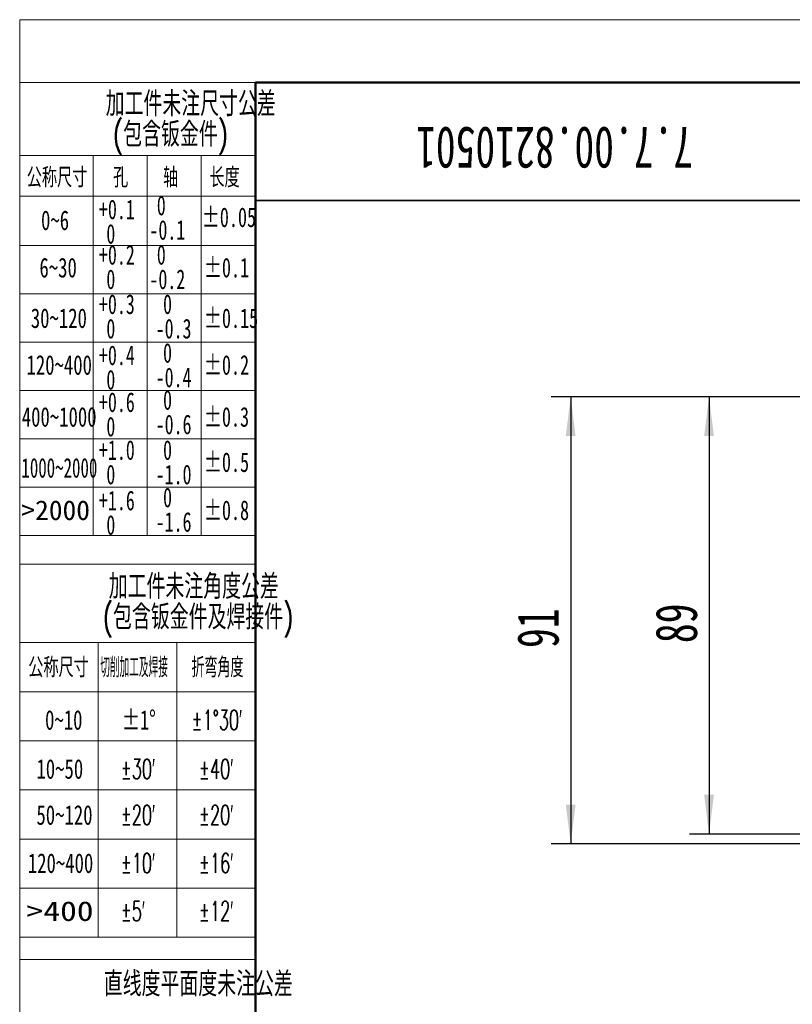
# Model space of a CAD drawing. Header units: millimetres. Extents: x 0 to 420, y 0 to 297.
# Tile 18 of 126: x 0 to 79, y 197 to 297. Entities that reach past the tile are written whole.
import ezdxf

# ---------------------------------------------------------------- set-up
doc = ezdxf.new("R2010")
doc.units = ezdxf.units.MM
doc.layers.add('标注层', color=150, linetype='Continuous')
doc.styles.add('SLDTEXTSTYLE0', font='TXT', dxfattribs={"width": 0.7, "bigfont": 'bigfont'})
doc.styles.add('SLDTEXTSTYLE10', font='TXT', dxfattribs={"width": 1.253219})
doc.styles.add('SLDTEXTSTYLE2', font='TXT', dxfattribs={"width": 0.7})
doc.styles.add('SLDTEXTSTYLE4', font='TXT', dxfattribs={"width": 0.67})
doc.styles.add('SLDTEXTSTYLE5', font='TXT', dxfattribs={"width": 0.677991})
doc.styles.add('SLDTEXTSTYLE6', font='TXT', dxfattribs={"width": 0.631687})
doc.styles.add('SLDTEXTSTYLE7', font='TXT', dxfattribs={"width": 1.026693})
doc.styles.add('SLDTEXTSTYLE8', font='TXT', dxfattribs={"width": 0.601124, "bigfont": 'bigfont'})
doc.styles.add('SLDTEXTSTYLE9', font='TXT', dxfattribs={"width": 0.427578, "bigfont": 'bigfont'})
doc.dimstyles.new('SLDDIMSTYLE0', dxfattribs={"dimtxt": 4.850694, "dimasz": 4, "dimexe": 0, "dimexo": 0.0625, "dimgap": 1.212674, "dimtad": 2, "dimlfac": 2, "dimrnd": 1e-09, "dimzin": 12, "dimdsep": 46, "dimtxsty": 'SLDTEXTSTYLE2', "dimsah": 1, "dimcen": 0.09, "dimadec": 0, "dimazin": 3, "dimtfac": 1, "dimtdec": 3, "dimtofl": 0, "dimtmove": 0, "dimatfit": 3, "dimfxl": 1, "dimfrac": 2, "dimtolj": 1, "dimtzin": 12, "dimarcsym": 0})

# ---------------------------------------------------------------- blocks, each defined once
blk = doc.blocks.new('SW_NOTE_4')
at = {"layer": '标注层', "color": 0, "char_height": 2.5, "attachment_point": 2, "style": 'SLDTEXTSTYLE0'}
for s, insert in [('加工件未注尺寸公差', (15.47, 3.22)), ('(包含钣金件)', (13.41, 0.11))]:
    blk.add_mtext(s, dxfattribs=dict(at, insert=insert))
blk = doc.blocks.new('SW_NOTE_5')
at = {"layer": '标注层', "color": 0, "char_height": 2, "attachment_point": 1, "style": 'SLDTEXTSTYLE4'}
for s, insert in [('0', (0.75, 2.58)), ('-0.1', (0, 0.09))]:
    blk.add_mtext(s, dxfattribs=dict(at, insert=insert))
blk = doc.blocks.new('SW_NOTE_6')
at = {"layer": '标注层', "color": 0, "char_height": 2, "attachment_point": 1, "style": 'SLDTEXTSTYLE4'}
for s, insert in [('+0.1', (0, 2.58)), ('0', (0.75, 0.09))]:
    blk.add_mtext(s, dxfattribs=dict(at, insert=insert))
blk = doc.blocks.new('SW_NOTE_7')
at = {"layer": '标注层', "color": 0, "char_height": 2, "attachment_point": 1, "style": 'SLDTEXTSTYLE4'}
for s, insert in [('+0.2', (0, 2.58)), ('0', (0.75, 0.09))]:
    blk.add_mtext(s, dxfattribs=dict(at, insert=insert))
blk = doc.blocks.new('SW_NOTE_8')
at = {"layer": '标注层', "color": 0, "char_height": 2, "attachment_point": 1, "style": 'SLDTEXTSTYLE4'}
for s, insert in [('+0.3', (0, 2.58)), ('0', (0.75, 0.09))]:
    blk.add_mtext(s, dxfattribs=dict(at, insert=insert))
blk = doc.blocks.new('SW_NOTE_9')
at = {"layer": '标注层', "color": 0, "char_height": 2, "attachment_point": 1, "style": 'SLDTEXTSTYLE4'}
for s, insert in [('+0.4', (0, 2.58)), ('0', (0.75, 0.09))]:
    blk.add_mtext(s, dxfattribs=dict(at, insert=insert))
blk = doc.blocks.new('SW_NOTE_10')
at = {"layer": '标注层', "color": 0, "char_height": 2, "attachment_point": 1, "style": 'SLDTEXTSTYLE4'}
for s, insert in [('0', (0.75, 2.58)), ('-0.2', (0, 0.09))]:
    blk.add_mtext(s, dxfattribs=dict(at, insert=insert))
blk = doc.blocks.new('SW_NOTE_11')
at = {"layer": '标注层', "color": 0, "char_height": 2, "attachment_point": 1, "style": 'SLDTEXTSTYLE4'}
for s, insert in [('0', (0.75, 2.58)), ('-0.3', (0, 0.09))]:
    blk.add_mtext(s, dxfattribs=dict(at, insert=insert))
blk = doc.blocks.new('SW_NOTE_12')
at = {"layer": '标注层', "color": 0, "char_height": 2, "attachment_point": 1, "style": 'SLDTEXTSTYLE4'}
for s, insert in [('0', (0.75, 2.58)), ('-0.4', (0, 0.09))]:
    blk.add_mtext(s, dxfattribs=dict(at, insert=insert))
blk = doc.blocks.new('SW_NOTE_13')
at = {"layer": '标注层', "color": 0, "char_height": 2, "attachment_point": 1, "style": 'SLDTEXTSTYLE4'}
for s, insert in [('+0.6', (0, 2.58)), ('0', (0.75, 0.09))]:
    blk.add_mtext(s, dxfattribs=dict(at, insert=insert))
blk = doc.blocks.new('SW_NOTE_14')
at = {"layer": '标注层', "color": 0, "char_height": 2, "attachment_point": 1, "style": 'SLDTEXTSTYLE4'}
for s, insert in [('0', (0.75, 2.58)), ('-0.6', (0, 0.09))]:
    blk.add_mtext(s, dxfattribs=dict(at, insert=insert))
blk = doc.blocks.new('SW_NOTE_15')
at = {"layer": '标注层', "color": 0, "char_height": 2, "attachment_point": 1, "style": 'SLDTEXTSTYLE4'}
for s, insert in [('+1.0', (0, 2.58)), ('0', (0.75, 0.09))]:
    blk.add_mtext(s, dxfattribs=dict(at, insert=insert))
blk = doc.blocks.new('SW_NOTE_16')
at = {"layer": '标注层', "color": 0, "char_height": 2, "attachment_point": 1, "style": 'SLDTEXTSTYLE4'}
for s, insert in [('0', (0.75, 2.58)), ('-1.0', (0, 0.09))]:
    blk.add_mtext(s, dxfattribs=dict(at, insert=insert))
blk = doc.blocks.new('SW_NOTE_17')
at = {"layer": '标注层', "color": 0, "char_height": 2, "attachment_point": 1, "style": 'SLDTEXTSTYLE4'}
for s, insert in [('+1.6', (0, 2.58)), ('0', (0.75, 0.09))]:
    blk.add_mtext(s, dxfattribs=dict(at, insert=insert))
blk = doc.blocks.new('SW_NOTE_18')
at = {"layer": '标注层', "color": 0, "char_height": 2, "attachment_point": 1, "style": 'SLDTEXTSTYLE4'}
for s, insert in [('0', (0.75, 2.58)), ('-1.6', (0, 0.09))]:
    blk.add_mtext(s, dxfattribs=dict(at, insert=insert))
blk = doc.blocks.new('SW_NOTE_19')
at = {"layer": '标注层', "color": 0, "char_height": 2.5, "attachment_point": 2, "style": 'SLDTEXTSTYLE0'}
for s, insert in [('加工件未注角度公差', (15.47, 3.22)), ('(包含钣金件及焊接件)', (15.91, 0.11))]:
    blk.add_mtext(s, dxfattribs=dict(at, insert=insert))
blk = doc.blocks.new('_D')
at = {"layer": '标注层'}
for p, q in [((81.4, 259.01), (68.2, 259.01)), ((70.2, 259.01), (70.2, 214.51)), ((81.8, 214.51), (68.2, 214.51))]:
    blk.add_line(p, q, dxfattribs=at)
for points in [[(70.2, 259.01), (69.7, 255.01), (70.7, 255.01)], [(70.2, 214.51), (70.7, 218.51), (69.7, 218.51)]]:
    blk.add_solid(points, dxfattribs=at)
at = {"layer": '标注层', "insert": (64.74, 233.94), "char_height": 4.233, "attachment_point": 1, "rotation": 90, "style": 'SLDTEXTSTYLE2'}
blk.add_mtext('89', dxfattribs=at)
blk = doc.blocks.new('_D_1')
at = {"layer": '标注层'}
for p, q in [((81.4, 259.01), (54.11, 259.01)), ((56.11, 259.01), (56.11, 213.51)), ((87.38, 213.51), (54.11, 213.51))]:
    blk.add_line(p, q, dxfattribs=at)
for points in [[(56.11, 259.01), (55.61, 255.01), (56.61, 255.01)], [(56.11, 213.51), (56.61, 217.51), (55.61, 217.51)]]:
    blk.add_solid(points, dxfattribs=at)
at = {"layer": '标注层', "insert": (50.65, 233.44), "char_height": 4.233, "attachment_point": 1, "rotation": 90, "style": 'SLDTEXTSTYLE2'}
blk.add_mtext('91', dxfattribs=at)

msp = doc.modelspace()

# ---------------------------------------------------------------- linework, layer by layer
at = {"color": 7, "linetype": 'Continuous', "lineweight": 18}
for q in [(419.993, 297.3966), (-0.0005, 0.3966)]:
    msp.add_line((-0.0005, 297.3966), q, dxfattribs=at)
at = {"color": 1, "linetype": 'Continuous', "lineweight": 18}
for p, q in [((23.9959, 290.9894), (-0.0005, 290.9894)), ((-0.0005, 290.9894), (-0.0005, 0.3966)), ((7.4931, 283.5731), (-0.0005, 283.5731)), ((7.4931, 283.5731), (7.4931, 279.5731)), ((7.4931, 283.5731), (12.9941, 283.5731)), ((12.9941, 283.5731), (12.9941, 244.8997)), ((18.495, 283.5731), (12.9941, 283.5731)), ((18.495, 283.5731), (18.495, 244.8997)), ((18.495, 283.5731), (23.9959, 283.5731)), ((7.4931, 279.9545), (7.4931, 244.8997)), ((-0.0041, 279.4492), (23.9959, 279.4492)), ((-0.0041, 274.4004), (23.9959, 274.4004)), ((-0.0041, 269.4836), (23.9959, 269.4836)), ((-0.0041, 264.5669), (23.9959, 264.5669)), ((-0.0041, 259.6501), (23.9959, 259.6501)), ((-0.0041, 254.7333), (23.9959, 254.7333)), ((-0.0041, 249.8165), (23.9959, 249.8165)), ((-0.0041, 244.8997), (23.9959, 244.8997)), ((-0.0005, 241.9717), (23.9959, 241.9717)), ((7.993, 233.9946), (-0.0005, 233.9946)), ((7.993, 233.9946), (7.993, 203.9946)), ((7.993, 233.9946), (15.993, 233.9946)), ((15.993, 233.9946), (15.993, 203.9946)), ((15.993, 233.9946), (23.9959, 233.9946)), ((-0.0005, 228.9946), (23.9959, 228.9946)), ((-0.0005, 223.9946), (23.9959, 223.9946)), ((-0.0005, 218.9946), (23.9959, 218.9946)), ((-0.0005, 213.9946), (23.9959, 213.9946)), ((-0.0005, 208.9946), (23.9959, 208.9946)), ((-0.0005, 203.9946), (23.9959, 203.9946)), ((-0.0005, 201.7402), (23.9959, 201.7402))]:
    msp.add_line(p, q, dxfattribs=at)
at = {"color": 7, "linetype": 'Continuous', "lineweight": 50}
for p, q in [((23.9959, 5.9894), (23.9959, 290.9894)), ((23.9959, 290.9894), (413.9959, 290.9894))]:
    msp.add_line(p, q, dxfattribs=at)
at = {"color": 7, "linetype": 'Continuous', "lineweight": 35}
msp.add_line((23.9959, 278.9894), (83.9959, 278.9894), dxfattribs=at)

# ---------------------------------------------------------------- block references
at = {"layer": '标注层', "color": 1}
for name, p in [('SW_NOTE_4', (1.9439, 286.8567)), ('SW_NOTE_6', (8.0718, 276.5088)), ('SW_NOTE_5', (13.2128, 276.9051)), ('SW_NOTE_7', (8.0718, 271.8872)), ('SW_NOTE_10', (13.2128, 271.8872)), ('SW_NOTE_8', (8.0718, 266.8607)), ('SW_NOTE_11', (13.8473, 266.8607)), ('SW_NOTE_9', (8.0718, 261.6614)), ('SW_NOTE_12', (13.8473, 261.8971)), ('SW_NOTE_14', (13.8487, 257.1118)), ('SW_NOTE_13', (8.0718, 256.888)), ('SW_NOTE_15', (8.0718, 252.0138)), ('SW_NOTE_16', (13.8487, 252.0138)), ('SW_NOTE_18', (13.8487, 247.1869)), ('SW_NOTE_17', (8.0718, 246.8804)), ('SW_NOTE_19', (2.2567, 237.7251))]:
    msp.add_blockref(name, p, dxfattribs=at)

# ---------------------------------------------------------------- texts
at = {"color": 7, "linetype": 'Continuous', "lineweight": 0, "insert": (54.4726, 282.2253), "char_height": 4.233333, "attachment_point": 2, "rotation": 180, "style": 'SLDTEXTSTYLE2'}
msp.add_mtext('7.7.00.8210501', dxfattribs=at)
at = {"layer": '标注层', "color": 1}
for s, insert, char_height, attachment_point, style in [('公称尺寸', (0.7237, 282.3304), 2, 1, 'SLDTEXTSTYLE0'), ('轴', (14.5989, 282.3304), 2, 1, 'SLDTEXTSTYLE0'), ('长度', (19.3232, 282.3304), 2, 1, 'SLDTEXTSTYLE0'), ('孔', (9.5078, 282.3304), 2, 1, 'SLDTEXTSTYLE0'), ('0~6', (2.1717, 277.9823), 2, 1, 'SLDTEXTSTYLE2'), ('±0.05', (18.5343, 278.2887), 2, 1, 'SLDTEXTSTYLE5'), ('6~30', (2.0085, 273.1627), 2, 1, 'SLDTEXTSTYLE2'), ('±0.1', (18.7483, 273.1627), 2, 1, 'SLDTEXTSTYLE5'), ('30~120', (1.1293, 268.0191), 2, 1, 'SLDTEXTSTYLE2'), ('±0.15', (18.7483, 268.0191), 2, 1, 'SLDTEXTSTYLE5'), ('120~400', (0.6904, 263.255), 2, 1, 'SLDTEXTSTYLE2'), ('±0.2', (18.7483, 263.255), 2, 1, 'SLDTEXTSTYLE5'), ('400~1000', (0.21, 257.9709), 2, 1, 'SLDTEXTSTYLE2'), ('±0.3', (18.7483, 257.9709), 2, 1, 'SLDTEXTSTYLE5'), ('1000~2000', (0.1711, 252.7824), 2, 1, 'SLDTEXTSTYLE6'), ('±0.5', (18.7483, 253.362), 2, 1, 'SLDTEXTSTYLE5'), ('±0.8', (18.7483, 248.4691), 2, 1, 'SLDTEXTSTYLE5'), ('>2000', (0.1711, 248.4691), 2, 1, 'SLDTEXTSTYLE7'), ('公称尺寸', (0.8729, 232.4656), 2, 1, 'SLDTEXTSTYLE0'), ('切削加工及焊接', (8.2029, 232.4656), 2, 1, 'SLDTEXTSTYLE9'), ('折弯角度', (17.4942, 232.4656), 2, 1, 'SLDTEXTSTYLE8'), ('0~10', (2.5803, 227.1224), 2, 1, 'SLDTEXTSTYLE2'), ('±1°', (10.4111, 227.1224), 2, 1, 'SLDTEXTSTYLE5'), ('±1°30′', (17.4942, 227.1224), 2, 1, 'SLDTEXTSTYLE8'), ('10~50', (1.7025, 222.1322), 2, 1, 'SLDTEXTSTYLE2'), ('±30′', (10.2792, 222.1322), 2, 1, 'SLDTEXTSTYLE8'), ('±40′', (18.2442, 222.1322), 2, 1, 'SLDTEXTSTYLE8'), ('50~120', (1.7025, 217.4491), 2, 1, 'SLDTEXTSTYLE2'), ('±20′', (10.2792, 217.4491), 2, 1, 'SLDTEXTSTYLE8'), ('±20′', (18.2442, 217.4491), 2, 1, 'SLDTEXTSTYLE8'), ('120~400', (0.8248, 212.5439), 2, 1, 'SLDTEXTSTYLE2'), ('±10′', (10.2792, 212.5439), 2, 1, 'SLDTEXTSTYLE8'), ('±16′', (18.2456, 212.5439), 2, 1, 'SLDTEXTSTYLE8'), ('>400', (0.7005, 207.6613), 2, 1, 'SLDTEXTSTYLE10'), ('±5′', (10.2792, 207.6613), 2, 1, 'SLDTEXTSTYLE8'), ('±12′', (18.2456, 207.6613), 2, 1, 'SLDTEXTSTYLE8'), ('直线度平面度未注公差', (18.1914, 200.4886), 2.5, 2, 'SLDTEXTSTYLE0')]:
    msp.add_mtext(s, dxfattribs=dict(at, insert=insert, char_height=char_height, attachment_point=attachment_point, style=style))

# ---------------------------------------------------------------- dimensions: what is measured, and where the dimension line sits
at = {"layer": '标注层'}
for base, p2, picture, middle in [((56.1079, 213.5099), (87.3768, 213.5099), '_D_1', (56.1079, 236.2599)), ((70.2019, 214.5099), (81.8018, 214.5099), '_D', (70.2019, 236.7599))]:
    dim = msp.add_linear_dim(base=base, p1=(81.4018, 259.0099), p2=p2, angle=90, dimstyle='SLDDIMSTYLE0', dxfattribs=at)
    dim.commit()
    dim.dimension.update_dxf_attribs({"geometry": picture, "text_midpoint": middle, "dimtype": 160})

doc.saveas('drawing.dxf')
